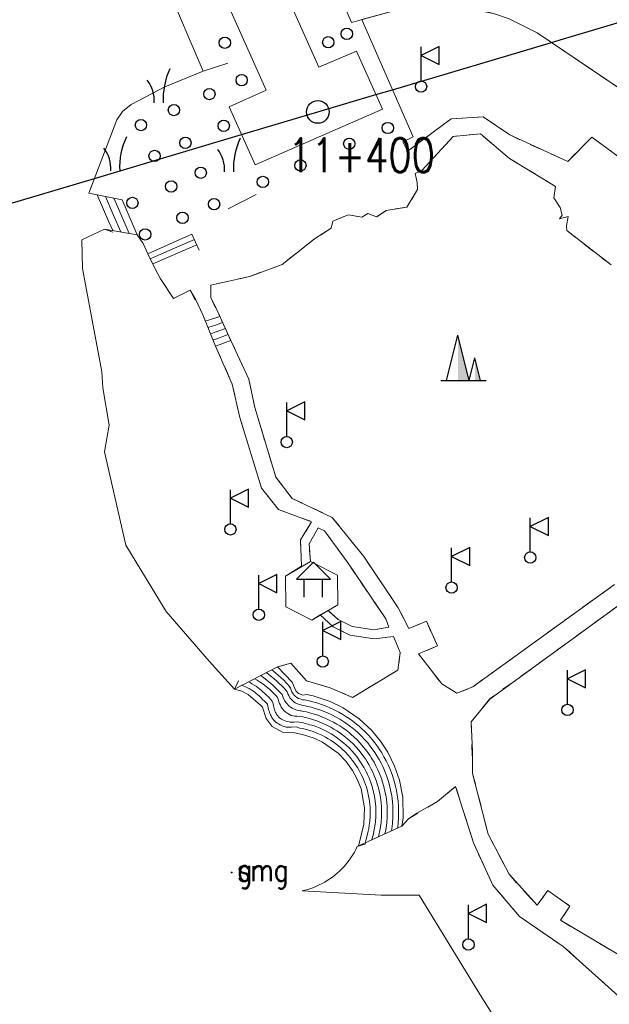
# Model space of a CAD drawing. Extents: x 39508475 to 39522402, y 3783947 to 3795549.
# Tile 153 of 256: x 39517925 to 39517977, y 3791063 to 3791150. Entities that reach past the tile are written whole.
import ezdxf
from ezdxf.enums import TextEntityAlignment as Align

# ---------------------------------------------------------------- set-up
doc = ezdxf.new("R2010")
doc.units = 0
doc.header["$PDSIZE"] = 0.2
doc.linetypes.add('X0', pattern=[4, 3, -1])
doc.linetypes.add('X6', pattern=[2, 1, -1])
doc.layers.get('0').update_dxf_attribs({"linetype": 'CONTINUOUS'})
for name, color, linetype in [('DLSS', 4, 'CONTINUOUS'), ('JCDL_JMDD', 1, 'CONTINUOUS'), ('JCDL_JMDD_F', 231, 'CONTINUOUS'), ('JCDL_JMDM_F', 231, 'CONTINUOUS'), ('JCDL_JMDX_F', 231, 'CONTINUOUS'), ('JCDL_SXX_F', 5, 'CONTINUOUS'), ('JCDL_ZBM', 3, 'CONTINUOUS'), ('JMD', 6, 'CONTINUOUS'), ('ZBTZ', 3, 'CONTINUOUS'), ('zdh', 7, 'CONTINUOUS'), ('断面线', 2, 'CONTINUOUS')]:
    doc.layers.add(name, color=color, linetype=linetype)
for name, color, linetype, lineweight in [('JCDL_JMDX', 1, 'CONTINUOUS', 0), ('JCDL_ZBX', 3, 'CONTINUOUS', 0), ('JCDL_ZBX_F', 7, 'CONTINUOUS', 0)]:
    doc.layers.add(name, color=color, linetype=linetype, lineweight=lineweight)
doc.styles.add('HZ', font='rs', dxfattribs={"width": 0.8, "bigfont": 'hztxt'})
doc.linetypes.add('X39', pattern='A,2,[150,symbolx.shx,S=1,R=0,X=0,Y=1],2,[151,symbolx.shx,S=1,R=0,X=0,Y=3],1e-11', length=4)
doc.linetypes.add('X4', pattern='A,0,-1e-09,[149,symbolx.shx,S=0.15,R=0,X=0,Y=0],-1.6', length=1.6)

# ---------------------------------------------------------------- blocks, each defined once
blk = doc.blocks.new('9381003')
at = {"color": 0}
for centre, radius, start, end in [((6.45, 0.35), 6.0601, 154.069194, 183.310942), ((-3.325, 0.2125), 2.9327, 355.844786, 37.553702)]:
    blk.add_arc(centre, radius, start, end, dxfattribs=at)
blk = doc.blocks.new('2382100')
at = {"color": 0, "linetype": 'Continuous'}
blk.add_circle((0, 0), 0.5, dxfattribs=at)
blk = doc.blocks.new('3522000')
at = {"color": 0}
for p, q in [((1.6, 3.55), (0, 2.75)), ((0, 0.5), (0, 3.5)), ((0, 2.75), (1.6, 1.95))]:
    blk.add_line(p, q, dxfattribs=at)
at = {"color": 0, "linetype": 'Continuous', "flags": 128}
blk.add_lwpolyline([(1.6, 1.95), (1.6, 3.55)], dxfattribs=at)
at = {"color": 0}
blk.add_circle((0, 0), 0.5, dxfattribs=at)
blk = doc.blocks.new('3540000')
at = {"color": 0}
for p, q in [((-1.5, 0), (-0.5, 4)), ((0.5, 0), (-0.5, 4)), ((0.5, 0), (1, 2)), ((1.5, 0), (1, 2)), ((-2, 0), (2, 0))]:
    blk.add_line(p, q, dxfattribs=at)
for points in [[(-0.5, 4), (0.5, 0), (-0.5, 0)], [(1, 2), (1.5, 0), (1, 0)]]:
    blk.add_solid(points, dxfattribs=at)
blk = doc.blocks.new('3621000')
at = {"color": 0}
for p, q in [((0, 3.1), (-1.5, 1.6)), ((1.5, 1.6), (0, 3.1)), ((-1.5, 1.6), (1.5, 1.6)), ((-0.8, 0), (-0.8, 1.6)), ((0.8, 0), (0.8, 1.6))]:
    blk.add_line(p, q, dxfattribs=at)

msp = doc.modelspace()

# ---------------------------------------------------------------- linework, layer by layer
at = {"layer": 'DLSS', "linetype": 'X6', "lineweight": 0}
for points in [[(39517959.045, 3791138.621), (39517962.897, 3791141.50001), (39517965.7258, 3791141.66613), (39517968.06101, 3791140.06101), (39517973.18, 3791137.707), (39517975.314, 3791139.87201), (39517978.85699, 3791137.248)], [(39517977.009, 3791128.583), (39517973.099, 3791131.63301), (39517973.082, 3791132.053), (39517973.237, 3791132.856), (39517972.465, 3791132.65699), (39517972.682, 3791132.97501), (39517972.512, 3791133.669), (39517971.948, 3791134.514), (39517972.10899, 3791135.52), (39517968.032, 3791137.994), (39517965.477, 3791140.16001), (39517963.07401, 3791139.935), (39517960.299, 3791136.922), (39517959.71299, 3791136.663), (39517959.888, 3791135.85499), (39517959.92799, 3791135.235), (39517958.97377, 3791133.67361), (39517957.164, 3791133.40301), (39517956.31099, 3791132.832), (39517955.536, 3791133.121), (39517954.996, 3791132.809), (39517953.796, 3791133.01601), (39517952.436, 3791132.43999), (39517952.29, 3791131.832), (39517950.839, 3791130.882), (39517947.974, 3791128.628), (39517945.10201, 3791127.567), (39517941.662, 3791126.793), (39517941.667, 3791125.719), (39517945.033, 3791118.49101), (39517945.55599, 3791115.994), (39517947.40501, 3791109.849), (39517948.85901, 3791107.976), (39517952.396, 3791106.29)], [(39517936.7586, 3791128.2452), (39517937.23301, 3791127.36699), (39517938.374, 3791125.613), (39517939.843, 3791126.36699), (39517940.951, 3791124.17999)], [(39517942.092, 3791121.409), (39517943.566, 3791118.058), (39517944.226, 3791115.11099), (39517946.13401, 3791108.88499), (39517947.651, 3791106.989), (39517950.57099, 3791105.916), (39517949.59001, 3791104.309), (39517949.68701, 3791101.98)], [(39517952.396, 3791106.29), (39517955.18801, 3791102.832), (39517958.208, 3791098.31701), (39517959.164, 3791096.50001), (39517960.705, 3791097.136), (39517961.673, 3791094.94501), (39517960.01399, 3791094.236), (39517962.05699, 3791091.58801), (39517963.40301, 3791090.763), (39517964.794, 3791091.32799), (39517977.306, 3791100.372)], [(39517950.467, 3791102.415), (39517950.34099, 3791103.972), (39517951.15399, 3791105.37301), (39517951.699, 3791105.116), (39517953.81, 3791102.241), (39517957.11, 3791097.347), (39517957.38199, 3791096.602), (39517956.09799, 3791096.37099), (39517954.162, 3791096.654), (39517952.924, 3791097.266), (39517952.02001, 3791098.07601), (39517951.31299, 3791097.678), (39517952.48, 3791096.634), (39517953.95399, 3791095.88499), (39517956.103, 3791095.57501), (39517957.798, 3791095.787), (39517958.3837, 3791094.35299), (39517958.191, 3791092.81601), (39517954.179, 3791090.38801), (39517952.20435, 3791091.25867), (39517950.13001, 3791091.854), (39517948.749, 3791093.434), (39517947.562, 3791093.10401)], [(39517985.895, 3791093.72), (39517984.89599, 3791095.824), (39517983.29101, 3791098.634), (39517980.66435, 3791099.90034), (39517977.98399, 3791098.752), (39517966.295, 3791090.267), (39517964.66368, 3791088.23238), (39517964.789, 3791083.69799), (39517966.15, 3791078.336), (39517967.99899, 3791074.78399), (39517970.47401, 3791072.06599), (39517971.439, 3791073.34301), (39517973.383, 3791071.97701), (39517972.544, 3791070.724), (39517980.213, 3791066.181), (39517981.98399, 3791065.051), (39517984.123, 3791067.284), (39517985.22299, 3791068.278)], [(39517986.50001, 3791040.114), (39517988.38601, 3791040.866), (39517989.01199, 3791041.292), (39517991.133, 3791043.088), (39517993.91701, 3791043.99001), (39517995.006, 3791044.658), (39517996.45, 3791046.107), (39517992.307, 3791051.232), (39517988.694, 3791054.129), (39517972.79, 3791068.409), (39517968.92599, 3791071.053), (39517966.566, 3791073.838), (39517964.863, 3791077.55199), (39517963.288, 3791082.538), (39517961.67723, 3791081.21265), (39517959.1323, 3791079.69471), (39517958.546, 3791079.041)]]:
    msp.add_lwpolyline(points, dxfattribs=at)
at = {"layer": 'JCDL_JMDM_F', "lineweight": 0}
msp.add_lwpolyline([(39517948.25188, 3791101.11612), (39517950.46658, 3791102.41491), (39517952.86101, 3791101.198), (39517952.89014, 3791098.56823), (39517950.58496, 3791097.22371), (39517948.282, 3791098.39699), (39517948.25188, 3791101.11612)], dxfattribs=at)
at = {"layer": 'JCDL_JMDX', "color": 6, "linetype": 'Continuous', "lineweight": 0}
for points in [[(39517930.897, 3791134.929), (39517933.83999, 3791134.342)], [(39517932.6715, 3791132.40325), (39517931.63275, 3791134.78225)], [(39517933.061, 3791133.0495), (39517932.3685, 3791134.6355)], [(39517933.4505, 3791133.69575), (39517933.10425, 3791134.48875)], [(39517934.45175, 3791131.36775), (39517933.4505, 3791133.69575)], [(39517935.17501, 3791131.238), (39517933.83999, 3791134.342)], [(39517933.7285, 3791131.4975), (39517933.061, 3791133.0495)], [(39517933.00525, 3791131.62725), (39517932.6715, 3791132.40325)], [(39517932.282, 3791131.757), (39517935.17501, 3791131.238)], [(39517940.00841, 3791131.30414), (39517936.096, 3791129.581)], [(39517940.65419, 3791129.90417), (39517940.00841, 3791131.30414)], [(39517938.92449, 3791130.27994), (39517936.31622, 3791129.13118)], [(39517940.43893, 3791130.37083), (39517937.84058, 3791129.25574)], [(39517940.22367, 3791130.83749), (39517938.92449, 3791130.27994)], [(39517936.75666, 3791128.23154), (39517936.096, 3791129.581)], [(39517937.84058, 3791129.25574), (39517936.53644, 3791128.68136)], [(39517940.951, 3791124.17999), (39517942.092, 3791121.409)], [(39517942.217, 3791124.57099), (39517943.452, 3791121.92799)], [(39517942.192, 3791123.9386), (39517941.1792, 3791123.6258)], [(39517942.167, 3791123.3062), (39517941.4074, 3791123.0716)], [(39517942.711, 3791123.51379), (39517942.167, 3791123.3062)], [(39517942.464, 3791124.04239), (39517942.192, 3791123.9386)], [(39517942.142, 3791122.6738), (39517941.6356, 3791122.5174)], [(39517943.205, 3791122.45659), (39517942.117, 3791122.0414)], [(39517942.958, 3791122.98519), (39517942.142, 3791122.6738)], [(39517942.117, 3791122.0414), (39517941.8638, 3791121.9632)], [(39517943.452, 3791121.92799), (39517942.092, 3791121.409)], [(39517954.6, 3791077.224), (39517958.546, 3791079.041), (39517958.65829, 3791079.76864), (39517958.63275, 3791081.59487), (39517958.34305, 3791083.10077), (39517957.89398, 3791084.33252), (39517957.2952, 3791085.56429), (39517956.6649, 3791086.54237), (39517955.85815, 3791087.51885), (39517954.76753, 3791088.51539), (39517953.36042, 3791089.46914), (39517952.20563, 3791090.04225), (39517950.70015, 3791090.54693), (39517950.12, 3791090.652), (39517949.79852, 3791090.61172), (39517949.41875, 3791090.75941), (39517949.17975, 3791090.98546), (39517948.86226, 3791091.73623), (39517947.562, 3791093.10401), (39517943.76899, 3791091.142)], [(39517947.06708, 3791092.84799), (39517947.21921, 3791092.71403), (39517947.4434, 3791092.51853), (39517947.61283, 3791092.36733), (39517947.88916, 3791092.13272), (39517948.10812, 3791091.92679), (39517948.33065, 3791091.69349), (39517948.43108, 3791091.57479), (39517948.58993, 3791091.38706), (39517948.7084, 3791091.23062), (39517948.74293, 3791091.12976), (39517948.79027, 3791090.99492), (39517948.83343, 3791090.88991), (39517948.87456, 3791090.81436), (39517948.94258, 3791090.71318), (39517949.02734, 3791090.60682), (39517949.11649, 3791090.51974), (39517949.27692, 3791090.39497), (39517949.41654, 3791090.31475), (39517949.61001, 3791090.23748), (39517949.77867, 3791090.20171), (39517949.94089, 3791090.18221), (39517950.08601, 3791090.1545), (39517950.35715, 3791090.09801), (39517950.6649, 3791090.01933), (39517951.0193, 3791089.91341), (39517951.54578, 3791089.74182), (39517951.70971, 3791089.67898), (39517951.91371, 3791089.60079), (39517952.18145, 3791089.48823), (39517952.57191, 3791089.31109), (39517952.98766, 3791089.09332), (39517953.31643, 3791088.90515), (39517953.60462, 3791088.7265), (39517953.88748, 3791088.53849), (39517954.21204, 3791088.30422), (39517954.5442, 3791088.04468), (39517954.75816, 3791087.86447), (39517954.95587, 3791087.68849), (39517955.32821, 3791087.33156), (39517955.61297, 3791087.03163), (39517955.90463, 3791086.69825), (39517956.14285, 3791086.40003), (39517956.4143, 3791086.0316), (39517956.46682, 3791085.95444), (39517956.57247, 3791085.79922), (39517956.75825, 3791085.51096), (39517956.95792, 3791085.168), (39517957.14963, 3791084.81576), (39517957.33483, 3791084.43783), (39517957.46973, 3791084.12537), (39517957.67887, 3791083.58338), (39517957.80096, 3791083.2269), (39517957.92831, 3791082.79095), (39517958.06606, 3791082.18695), (39517958.13553, 3791081.79138), (39517958.20639, 3791081.24169), (39517958.24036, 3791080.83546), (39517958.25423, 3791080.389), (39517958.24852, 3791079.82077), (39517958.20803, 3791079.2165), (39517958.16019, 3791078.86335)], [(39517945.53468, 3791092.05533), (39517945.54682, 3791092.04866), (39517945.76777, 3791091.91783), (39517945.95, 3791091.79535), (39517946.185, 3791091.65097), (39517946.41939, 3791091.48002), (39517946.57273, 3791091.34783), (39517946.71077, 3791091.23438), (39517946.873, 3791091.08833), (39517947.06375, 3791090.91151), (39517947.24289, 3791090.7391), (39517947.4556, 3791090.51295), (39517947.55413, 3791090.38532), (39517947.61376, 3791090.25142), (39517947.68553, 3791090.0233), (39517947.7476, 3791089.86155), (39517947.81881, 3791089.70417), (39517947.89186, 3791089.54223), (39517948.00209, 3791089.39147), (39517948.15686, 3791089.22043), (39517948.3062, 3791089.10265), (39517948.45553, 3791088.98486), (39517948.60702, 3791088.89859), (39517948.77733, 3791088.81239), (39517948.92087, 3791088.77032), (39517949.06645, 3791088.75389), (39517949.30182, 3791088.74025), (39517949.49346, 3791088.72978), (39517949.49748, 3791088.72955), (39517949.79481, 3791088.67448), (39517950.01639, 3791088.62832), (39517950.26197, 3791088.56554), (39517950.56957, 3791088.47359), (39517951.04187, 3791088.31966), (39517951.35137, 3791088.20104), (39517951.57746, 3791088.10597), (39517951.90988, 3791087.95517), (39517952.26285, 3791087.77029), (39517952.54423, 3791087.60923), (39517952.78961, 3791087.45713), (39517953.02834, 3791087.29845), (39517953.306, 3791087.09804), (39517953.5937, 3791086.87323), (39517953.77072, 3791086.72412), (39517953.93223, 3791086.58036), (39517954.25882, 3791086.26731), (39517954.49801, 3791086.01538), (39517954.74722, 3791085.73053), (39517954.946, 3791085.48167), (39517955.18329, 3791085.15961), (39517955.31493, 3791084.96622), (39517955.47193, 3791084.72259), (39517955.61564, 3791084.47573), (39517955.6435, 3791084.42789), (39517955.80942, 3791084.12305), (39517955.96446, 3791083.80668), (39517956.07323, 3791083.55473), (39517956.26129, 3791083.06735), (39517956.36284, 3791082.77085), (39517956.46783, 3791082.41146), (39517956.58706, 3791081.88864), (39517956.64401, 3791081.56438), (39517956.70616, 3791081.08235), (39517956.73402, 3791080.74916), (39517956.74569, 3791080.37314), (39517956.74073, 3791079.87881), (39517956.70652, 3791079.36832), (39517956.65219, 3791078.96721), (39517956.59347, 3791078.63944), (39517956.51714, 3791078.23874), (39517956.47608, 3791078.08788)], [(39517946.05731, 3791092.32567), (39517946.23426, 3791092.20674), (39517946.46174, 3791092.0452), (39517946.64701, 3791091.89244), (39517946.77929, 3791091.78114), (39517946.92847, 3791091.65901), (39517947.16652, 3791091.45899), (39517947.32709, 3791091.29842), (39517947.54122, 3791091.10114), (39517947.71284, 3791090.91926), (39517947.96049, 3791090.65289), (39517948.06123, 3791090.39036), (39517948.19914, 3791090.08443), (39517948.38331, 3791089.85466), (39517948.59283, 3791089.64311), (39517948.85338, 3791089.46081), (39517949.16896, 3791089.30198), (39517949.55309, 3791089.22776), (39517949.64181, 3791089.21132), (39517949.89134, 3791089.1651), (39517950.12935, 3791089.11553), (39517950.39553, 3791089.04747), (39517950.71865, 3791088.95088), (39517951.20891, 3791088.7911), (39517951.53779, 3791088.66506), (39517951.77768, 3791088.5642), (39517952.12935, 3791088.40465), (39517952.50312, 3791088.20886), (39517952.80021, 3791088.03883), (39517953.05978, 3791087.87791), (39517953.31315, 3791087.70953), (39517953.60635, 3791087.49789), (39517953.9088, 3791087.26157), (39517954.09805, 3791087.10214), (39517954.27157, 3791086.94771), (39517954.61332, 3791086.62011), (39517954.86761, 3791086.35227), (39517955.13091, 3791086.05133), (39517955.34276, 3791085.7861), (39517955.59136, 3791085.44868), (39517955.73181, 3791085.24236), (39517955.84118, 3791085.07262), (39517955.89834, 3791084.98393), (39517956.07923, 3791084.67324), (39517956.2537, 3791084.35268), (39517956.41874, 3791084.0159), (39517956.53617, 3791083.74389), (39517956.73123, 3791083.23842), (39517956.83957, 3791082.92204), (39517956.95198, 3791082.53725), (39517957.07735, 3791081.98753), (39517957.13845, 3791081.63964), (39517957.20348, 3791081.13516), (39517957.23337, 3791080.77777), (39517957.24578, 3791080.37839), (39517957.24056, 3791079.85957), (39517957.20427, 3791079.31798), (39517957.14623, 3791078.88952), (39517957.08514, 3791078.54858), (39517957.04752, 3791078.351)], [(39517946.57072, 3791092.59124), (39517946.77098, 3791092.44903), (39517946.97231, 3791092.28301), (39517947.10393, 3791092.17229), (39517947.25296, 3791092.05026), (39517947.51037, 3791091.83398), (39517947.67916, 3791091.66519), (39517947.89871, 3791091.46291), (39517948.08502, 3791091.26548), (39517948.3312, 3791091.01376), (39517948.39878, 3791090.89236), (39517948.45954, 3791090.73071), (39517948.55244, 3791090.56196), (39517948.66087, 3791090.37731), (39517948.78569, 3791090.20546), (39517948.96297, 3791090.03903), (39517949.12824, 3791089.92746), (39517949.32462, 3791089.82742), (39517949.60963, 3791089.73423), (39517949.79246, 3791089.70036), (39517949.98947, 3791089.66387), (39517950.24419, 3791089.6108), (39517950.53132, 3791089.53741), (39517950.87022, 3791089.4361), (39517951.37873, 3791089.27037), (39517951.72729, 3791089.13678), (39517951.98123, 3791089.03001), (39517952.35245, 3791088.8616), (39517952.74737, 3791088.65473), (39517953.06044, 3791088.47556), (39517953.33445, 3791088.3057), (39517953.60269, 3791088.12741), (39517953.9117, 3791087.90437), (39517954.22911, 3791087.65634), (39517954.43082, 3791087.48644), (39517954.61654, 3791087.32114), (39517954.97369, 3791086.97876), (39517955.24337, 3791086.69474), (39517955.52096, 3791086.37746), (39517955.7461, 3791086.09558), (39517955.983, 3791085.77406), (39517956.00623, 3791085.74253), (39517956.1556, 3791085.52308), (39517956.33184, 3791085.24962), (39517956.52218, 3791084.92265), (39517956.70535, 3791084.58613), (39517956.88055, 3791084.22861), (39517957.00679, 3791083.9362), (39517957.20896, 3791083.41231), (39517957.32422, 3791083.07573), (39517957.44416, 3791082.66514), (39517957.57577, 3791082.08806), (39517957.64109, 3791081.71614), (39517957.70907, 3791081.18888), (39517957.74101, 3791080.80685), (39517957.75415, 3791080.38375), (39517957.7487, 3791079.84001), (39517957.71028, 3791079.26682), (39517957.64848, 3791078.81054), (39517957.61277, 3791078.61128)], [(39517944.42249, 3791091.48003), (39517944.59957, 3791091.40256), (39517944.74691, 3791091.33809), (39517944.90182, 3791091.26187), (39517945.05153, 3791091.17978), (39517945.23366, 3791091.07193), (39517945.38149, 3791090.97258), (39517945.54917, 3791090.8535), (39517945.68702, 3791090.73983), (39517945.8213, 3791090.62687), (39517945.93729, 3791090.5319), (39517946.07646, 3791090.39274), (39517946.24259, 3791090.23122), (39517946.42147, 3791090.06586), (39517946.66064, 3791089.79083), (39517946.76541, 3791089.34871), (39517946.7971, 3791089.23945), (39517946.84292, 3791089.11354), (39517946.88316, 3791088.99503), (39517946.93066, 3791088.87489), (39517946.98485, 3791088.76381), (39517947.05457, 3791088.64111), (39517947.13053, 3791088.52847), (39517947.21093, 3791088.43198), (39517947.33168, 3791088.30051), (39517947.42368, 3791088.21714), (39517947.53503, 3791088.12865), (39517947.64764, 3791088.05396), (39517947.78962, 3791087.97537), (39517947.96127, 3791087.89428), (39517948.14057, 3791087.82603), (39517948.33249, 3791087.78236), (39517948.59999, 3791087.76255), (39517948.79451, 3791087.76255), (39517949.20168, 3791087.80082), (39517949.5342, 3791087.69607), (39517949.73977, 3791087.65463), (39517949.88766, 3791087.62052), (39517950.12944, 3791087.55941), (39517950.28495, 3791087.5149), (39517950.42708, 3791087.47117), (39517950.7037, 3791087.37835), (39517950.97855, 3791087.273), (39517951.17702, 3791087.18955), (39517951.47095, 3791087.0562), (39517951.78231, 3791086.89311), (39517952.03227, 3791086.75006), (39517952.24927, 3791086.61553), (39517952.45872, 3791086.47631), (39517952.70529, 3791086.29834), (39517952.96352, 3791086.09657), (39517953.11606, 3791085.96808), (39517953.25357, 3791085.84569), (39517953.54983, 3791085.5617), (39517953.7588, 3791085.3416), (39517953.97986, 3791085.08891), (39517954.1525, 3791084.87279), (39517954.36713, 3791084.58148), (39517954.48118, 3791084.41393), (39517954.6191, 3791084.19991), (39517954.77205, 3791083.93719), (39517954.92085, 3791083.66378), (39517955.05589, 3791083.38823), (39517955.14736, 3791083.17639), (39517955.32145, 3791082.72523), (39517955.40937, 3791082.46851), (39517955.49954, 3791082.15985), (39517955.6065, 3791081.69085), (39517955.65513, 3791081.41389), (39517955.7115, 3791080.9767), (39517955.7353, 3791080.69194), (39517955.74554, 3791080.36263), (39517955.74107, 3791079.91728), (39517955.71103, 3791079.46899), (39517955.6641, 3791079.12256), (39517955.6101, 3791078.8212), (39517955.54206, 3791078.46397), (39517955.4116, 3791077.98462), (39517955.34313, 3791077.75555), (39517955.28666, 3791077.54018)], [(39517944.99214, 3791091.77468), (39517945.13251, 3791091.70561), (39517945.29917, 3791091.61422), (39517945.50073, 3791091.49488), (39517945.66575, 3791091.38396), (39517945.85336, 3791091.25074), (39517946.00702, 3791091.12402), (39517946.14063, 3791091.01163), (39517946.27327, 3791090.90303), (39517946.42753, 3791090.74878), (39517946.58662, 3791090.59409), (39517946.78398, 3791090.41164), (39517947.09558, 3791090.08368), (39517947.15843, 3791089.91772), (39517947.19852, 3791089.71229), (39517947.22917, 3791089.52627), (39517947.29337, 3791089.31222), (39517947.38853, 3791089.07672), (39517947.42734, 3791088.99715), (39517947.47982, 3791088.90478), (39517947.53088, 3791088.82907), (39517947.58732, 3791088.76133), (39517947.68443, 3791088.6556), (39517947.74743, 3791088.59851), (39517947.82928, 3791088.53347), (39517947.9073, 3791088.48171), (39517948.0177, 3791088.42062), (39517948.15729, 3791088.35468), (39517948.28569, 3791088.30579), (39517948.40685, 3791088.27822), (39517948.57398, 3791088.24913), (39517948.68301, 3791088.23015), (39517948.69079, 3791088.22879), (39517948.751, 3791088.22652), (39517949.01799, 3791088.21645), (39517949.34163, 3791088.23694), (39517949.62814, 3791088.1872), (39517949.84538, 3791088.14339), (39517950.00513, 3791088.10655), (39517950.25952, 3791088.04225), (39517950.42725, 3791087.99425), (39517950.58016, 3791087.9472), (39517950.87279, 3791087.849), (39517951.16495, 3791087.73703), (39517951.37725, 3791087.64776), (39517951.69043, 3791087.50568), (39517952.02258, 3791087.3317), (39517952.28824, 3791087.17964), (39517952.51945, 3791087.03633), (39517952.54868, 3791087.01689), (39517952.74353, 3791086.88739), (39517953.00565, 3791086.69819), (39517953.27861, 3791086.4849), (39517953.4434, 3791086.3461), (39517953.59291, 3791086.21303), (39517953.90433, 3791085.9145), (39517954.1284, 3791085.67849), (39517954.36355, 3791085.40972), (39517954.54925, 3791085.17723), (39517954.7752, 3791084.87054), (39517954.89805, 3791084.69007), (39517955.04552, 3791084.46125), (39517955.20777, 3791084.18254), (39517955.36513, 3791083.89342), (39517955.46426, 3791083.69116), (39517955.51017, 3791083.59745), (39517955.61028, 3791083.36556), (39517955.79138, 3791082.8963), (39517955.88611, 3791082.61968), (39517955.98369, 3791082.28565), (39517956.09677, 3791081.78975), (39517956.14957, 3791081.48914), (39517956.20882, 3791081.02953), (39517956.23467, 3791080.72055), (39517956.24561, 3791080.36789), (39517956.24089, 3791079.89805), (39517956.20877, 3791079.41865), (39517956.15815, 3791079.04488), (39517956.10179, 3791078.73031), (39517956.0296, 3791078.35135), (39517955.89242, 3791077.84736), (39517955.88263, 3791077.8146)]]:
    msp.add_lwpolyline(points, dxfattribs=at)
at = {"layer": 'JCDL_JMDX_F', "linetype": 'Continuous', "lineweight": 0}
for points in [[(39517930.897, 3791134.929), (39517931.18341, 3791135.67598)], [(39517932.282, 3791131.757), (39517933.03025, 3791131.47394)], [(39517943.76899, 3791091.142), (39517944.11888, 3791091.86143)], [(39517954.6, 3791077.224), (39517955.35674, 3791077.48352)]]:
    msp.add_lwpolyline(points, dxfattribs=at)
at = {"layer": 'JCDL_SXX_F', "linetype": 'X39', "lineweight": 0}
for points in [[(39517981.466, 3791141.67401), (39517970.481, 3791149.08499), (39517968.00429, 3791150.30341), (39517966.63006, 3791150.77835), (39517964.9351, 3791151.19129), (39517962.62646, 3791151.46876), (39517961.17253, 3791151.48153), (39517959.7228, 3791151.37046), (39517958.146, 3791151.104), (39517954.08299, 3791149.992), (39517951.60818, 3791155.71246)], [(39517937.68299, 3791153.491), (39517940.97999, 3791145.701), (39517937.609, 3791144.306), (39517934.647, 3791142.746), (39517933.86036, 3791142.1472), (39517933.36201, 3791141.396), (39517930.897, 3791134.929)], [(39517930.279, 3791130.795), (39517930.351, 3791128.265), (39517932.056, 3791119.144), (39517932.13201, 3791117.74501), (39517932.704, 3791114.43999), (39517932.27201, 3791112.082), (39517934.15599, 3791103.843), (39517937.74, 3791097.985), (39517941.527, 3791093.607), (39517943.76899, 3791091.142), (39517944.3996, 3791090.94549), (39517944.96721, 3791090.64991), (39517946.05974, 3791089.72084), (39517946.22063, 3791089.52938), (39517946.54333, 3791088.53098), (39517947.10065, 3791087.83659), (39517947.99576, 3791087.34733), (39517949.04605, 3791087.27741), (39517949.77047, 3791087.13555), (39517950.79254, 3791086.81001), (39517951.54257, 3791086.4555), (39517952.91498, 3791085.47915), (39517953.59702, 3791084.76883), (39517954.19362, 3791083.93915), (39517954.60262, 3791083.17946), (39517954.93368, 3791082.31766), (39517955.23705, 3791080.66339), (39517955.17114, 3791079.20008), (39517954.70005, 3791077.27007)], [(39517949.723, 3791073.31501), (39517956.704, 3791072.92799), (39517960.06101, 3791072.938), (39517965.592, 3791063.916), (39517969.722, 3791057.38801), (39517977.497, 3791046.772), (39517982.064, 3791042.021), (39517981.48516, 3791040.58805)]]:
    msp.add_lwpolyline(points, dxfattribs=at)
at = {"layer": 'JCDL_ZBM', "linetype": 'Continuous', "lineweight": 0}
for points in [[(39517959.045, 3791138.621), (39517958.62258, 3791139.46874), (39517959.55, 3791139.909), (39517955.26799, 3791149.63301), (39517954.99947, 3791150.24283), (39517958.146, 3791151.104), (39517959.7228, 3791151.37046), (39517961.17253, 3791151.48153), (39517962.62646, 3791151.46876), (39517963.97615, 3791151.30654), (39517966.63006, 3791150.77835), (39517968.00429, 3791150.30341), (39517970.48099, 3791149.08499), (39517981.51771, 3791141.63911), (39517978.51299, 3791137.518), (39517975.314, 3791139.87201), (39517973.18, 3791137.707), (39517968.06101, 3791140.06101), (39517965.7258, 3791141.66613), (39517962.897, 3791141.50001), (39517959.045, 3791138.621)], [(39517948.85901, 3791107.976), (39517947.40501, 3791109.849), (39517945.55599, 3791115.994), (39517945.033, 3791118.49101), (39517943.452, 3791121.92799), (39517943.03288, 3791122.82495), (39517942.61375, 3791123.72192), (39517942.40392, 3791124.17098), (39517942.217, 3791124.57099), (39517941.667, 3791125.719), (39517941.662, 3791126.793), (39517945.10201, 3791127.567), (39517947.974, 3791128.628), (39517949.08701, 3791129.50001), (39517950.839, 3791130.882), (39517952.29, 3791131.832), (39517952.436, 3791132.43999), (39517953.796, 3791133.01601), (39517954.996, 3791132.809), (39517955.536, 3791133.121), (39517956.31099, 3791132.832), (39517957.164, 3791133.40301), (39517958.97377, 3791133.67361), (39517959.92799, 3791135.235), (39517959.888, 3791135.85499), (39517959.71299, 3791136.663), (39517960.299, 3791136.922), (39517962.404, 3791139.178), (39517963.07401, 3791139.935), (39517965.477, 3791140.16001), (39517968.032, 3791137.994), (39517972.10899, 3791135.52), (39517971.948, 3791134.514), (39517972.512, 3791133.669), (39517972.682, 3791132.97501), (39517972.465, 3791132.65699), (39517973.237, 3791132.856), (39517973.082, 3791132.053), (39517973.099, 3791131.63301), (39517977.009, 3791128.583)], [(39517958.191, 3791092.81601), (39517954.179, 3791090.38801), (39517952.20435, 3791091.25867), (39517950.13001, 3791091.854), (39517948.749, 3791093.434), (39517947.562, 3791093.10401), (39517943.76899, 3791091.142), (39517941.527, 3791093.607), (39517937.74, 3791097.985), (39517934.15599, 3791103.843), (39517932.27201, 3791112.082), (39517932.70401, 3791114.43999), (39517932.13201, 3791117.74501), (39517932.056, 3791119.144), (39517930.351, 3791128.265), (39517930.279, 3791130.795), (39517932.282, 3791131.757), (39517935.17501, 3791131.238), (39517935.70495, 3791130.46912), (39517936.10219, 3791129.56835), (39517936.75743, 3791128.24736), (39517937.23301, 3791127.36699), (39517938.374, 3791125.613), (39517939.843, 3791126.36699), (39517940.336, 3791125.499), (39517940.951, 3791124.17999), (39517942.094, 3791121.426), (39517943.566, 3791118.058), (39517944.226, 3791115.11099), (39517946.13401, 3791108.88499), (39517947.651, 3791106.989), (39517950.57099, 3791105.916), (39517949.59001, 3791104.309), (39517949.68701, 3791101.98), (39517948.25188, 3791101.11612), (39517948.282, 3791098.39699), (39517950.58495, 3791097.22371), (39517951.31299, 3791097.678), (39517952.48, 3791096.634), (39517953.95399, 3791095.88499), (39517956.103, 3791095.57501), (39517957.798, 3791095.787), (39517958.3837, 3791094.35299), (39517958.191, 3791092.81601)], [(39517977.306, 3791100.372), (39517964.794, 3791091.32799), (39517963.40301, 3791090.763), (39517962.05699, 3791091.58801), (39517960.01399, 3791094.236), (39517961.673, 3791094.94501), (39517960.705, 3791097.136), (39517959.164, 3791096.50001), (39517958.208, 3791098.31701), (39517955.18801, 3791102.832), (39517952.396, 3791106.29), (39517948.85901, 3791107.976)], [(39517957.38199, 3791096.602), (39517956.09799, 3791096.37099), (39517954.162, 3791096.654), (39517952.924, 3791097.266), (39517952.02001, 3791098.07601), (39517952.89013, 3791098.56823), (39517952.86101, 3791101.198), (39517950.467, 3791102.415), (39517950.34099, 3791103.972), (39517951.15399, 3791105.37301), (39517951.699, 3791105.116), (39517953.81, 3791102.241), (39517957.11, 3791097.347), (39517957.38199, 3791096.602)], [(39517980.213, 3791066.181), (39517972.544, 3791070.724), (39517973.383, 3791071.97701), (39517971.439, 3791073.34301), (39517970.47401, 3791072.06599), (39517967.99899, 3791074.78399), (39517966.15, 3791078.336), (39517964.789, 3791083.69799), (39517964.77701, 3791085.62699), (39517964.66368, 3791088.23238), (39517966.29799, 3791090.25499), (39517977.98399, 3791098.752)], [(39517969.722, 3791057.38801), (39517965.592, 3791063.916), (39517960.06101, 3791072.938), (39517956.70401, 3791072.92799), (39517949.723, 3791073.31501), (39517949.98523, 3791073.37794), (39517950.24466, 3791073.45162), (39517950.50111, 3791073.5351), (39517950.75419, 3791073.62826), (39517951.00355, 3791073.73097), (39517951.24883, 3791073.84308), (39517951.48968, 3791073.96442), (39517951.72575, 3791074.09482), (39517951.95669, 3791074.2341), (39517952.18218, 3791074.38205), (39517952.40188, 3791074.53846), (39517952.61547, 3791074.7031), (39517952.82267, 3791074.87573), (39517953.02316, 3791075.05612), (39517953.21665, 3791075.24398), (39517953.40287, 3791075.43906), (39517953.58154, 3791075.64108), (39517953.75241, 3791075.84973), (39517953.91522, 3791076.06473), (39517954.06975, 3791076.28576), (39517954.21578, 3791076.51249), (39517954.35309, 3791076.74459), (39517954.48148, 3791076.98177), (39517954.6, 3791077.224), (39517958.546, 3791079.041), (39517959.1323, 3791079.69471), (39517959.86999, 3791080.17099), (39517961.67723, 3791081.21265), (39517963.288, 3791082.538), (39517964.863, 3791077.55199), (39517966.566, 3791073.838), (39517968.92599, 3791071.053), (39517972.79, 3791068.409), (39517988.694, 3791054.129)]]:
    msp.add_lwpolyline(points, dxfattribs=at)
at = {"layer": 'JCDL_ZBX', "color": 114, "linetype": 'X4', "lineweight": 0, "true_color": 0x009944}
msp.add_lwpolyline([(39517940.97999, 3791145.701), (39517943.17818, 3791146.39287)], dxfattribs=at)
at = {"layer": 'JCDL_ZBX_F', "color": 114, "linetype": 'X0', "lineweight": 0, "true_color": 0x009944}
msp.add_lwpolyline([(39517943.21399, 3791133.52799), (39517945.68849, 3791134.81036)], dxfattribs=at)
at = {"layer": 'JMD', "color": 6, "linetype": 'Continuous', "lineweight": 0}
msp.add_lwpolyline([(39517943.28052, 3791142.53162), (39517946.555, 3791144.009), (39517941.45901, 3791155.451), (39517946.092, 3791157.53201), (39517951.202, 3791146.043), (39517954.53001, 3791147.45), (39517956.81868, 3791142.35099), (39517945.572, 3791137.41801), (39517943.28052, 3791142.53162)], dxfattribs=at)
at = {"layer": 'zdh', "linetype": 'Continuous'}
for p in [(39517943.51, 3791074.931, 36.046), (39517943.52, 3791074.938, 36.026)]:
    msp.add_point(p, dxfattribs=at)
at = {"layer": '断面线', "color": 1, "flags": 128}
msp.add_lwpolyline([(39517923.03697, 3791133.74307), (39517931.39213, 3791136.22797), (39517944.37501, 3791140.0892), (39517951.11561, 3791142.09391), (39517956.24883, 3791143.62058), (39517957.72258, 3791144.05888), (39517971.74805, 3791148.23018), (39517972.52155, 3791148.46023), (39517979.42732, 3791150.51407), (39517987.03192, 3791152.77574), (39517998.12452, 3791156.07478), (39518009.7267, 3791159.52537), (39518015.50335, 3791161.2434), (39518015.94893, 3791161.37592), (39518023.38243, 3791163.58671), (39518028.88087, 3791165.22199), (39518034.78238, 3791166.97715), (39518036.85728, 3791167.59425), (39518044.05054, 3791169.73359)], dxfattribs=at)
at = {"layer": '断面线'}
msp.add_circle((39517951.11561, 3791142.09391), 1, dxfattribs=at)

# ---------------------------------------------------------------- block references
at = {"layer": 'JCDL_JMDD'}
for p in [(39517953.68, 3791148.992), (39517942.91, 3791148.20101), (39517952.036, 3791148.247), (39517944.394, 3791144.89799), (39517941.548, 3791143.66999), (39517938.40999, 3791142.26301), (39517935.50001, 3791140.94099), (39517942.805, 3791140.867), (39517957.301, 3791140.677), (39517939.42699, 3791139.368), (39517953.89101, 3791139.288), (39517936.707, 3791138.209), (39517940.776, 3791136.73201), (39517949.57501, 3791137.37099), (39517946.262, 3791135.914), (39517938.168, 3791135.51501), (39517934.74099, 3791134.058), (39517941.957, 3791133.953), (39517939.172, 3791132.744), (39517935.875, 3791131.28299)]:
    msp.add_blockref('2382100', p, dxfattribs=at)
at = {"layer": 'JCDL_JMDD_F'}
for name, p in [('3522000', (39517960.23799, 3791144.336)), ('3540000', (39517963.98199, 3791118.39699)), ('3522000', (39517948.368, 3791112.951)), ('3522000', (39517943.40301, 3791105.23999)), ('3522000', (39517969.88099, 3791102.751)), ('3522000', (39517962.935, 3791100.10001)), ('3621000', (39517950.7258, 3791099.25081)), ('3522000', (39517945.908, 3791097.699)), ('3522000', (39517951.553, 3791093.564)), ('3522000', (39517973.165, 3791089.294)), ('3522000', (39517964.419, 3791068.58199))]:
    msp.add_blockref(name, p, dxfattribs=at)
at = {"layer": 'ZBTZ'}
for p in [(39517937.06395, 3791142.89895), (39517933.23137, 3791136.8997), (39517943.27554, 3791136.7925)]:
    msp.add_blockref('9381003', p, dxfattribs=at)

# ---------------------------------------------------------------- texts
at = {"layer": 'zdh', "linetype": 'Continuous', "style": 'HZ', "width": 0.8}
for s, p in [('smg', (39517944.01, 3791074.181, 36.046)), ('g', (39517944.02, 3791074.188, 36.026))]:
    msp.add_text(s, height=2, dxfattribs=at).set_placement(p)
at = {"layer": '断面线', "linetype": 'Continuous', "style": 'HZ', "width": 0.8}
msp.add_text('11+400', height=3, dxfattribs=at).set_placement((39517961.45932, 3791138.26945), align=Align.MIDDLE_RIGHT)

doc.saveas('drawing.dxf')
